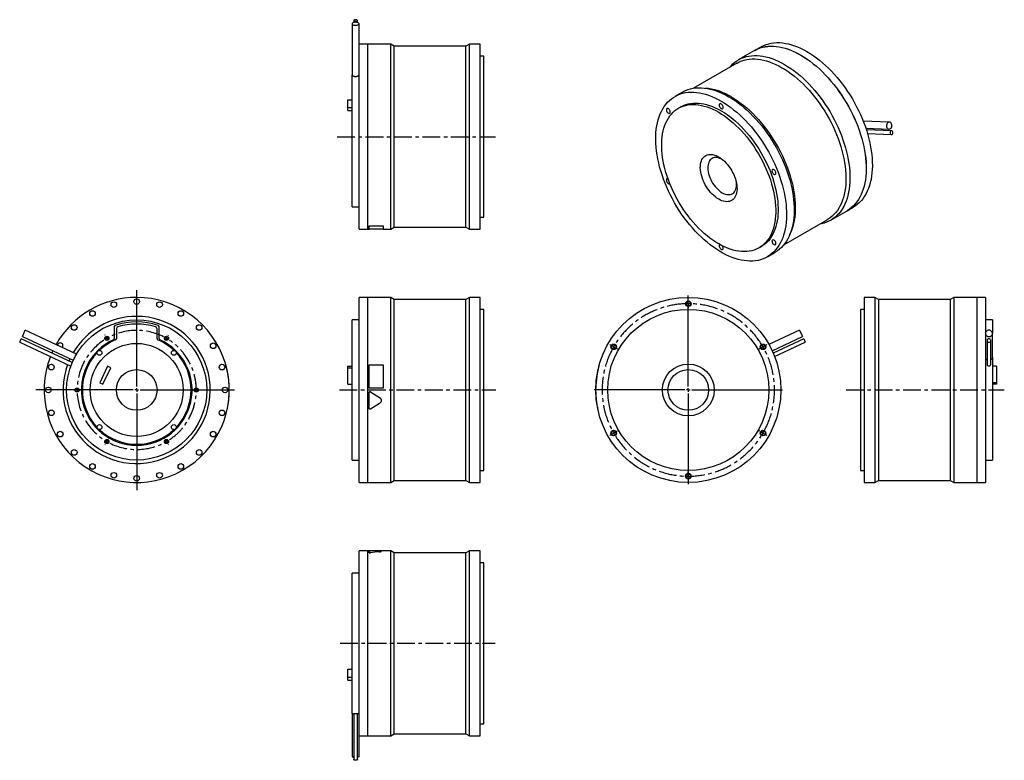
# Model space of a CAD drawing. Extents: x 141 to 1546, y 80 to 1137.
import ezdxf

# ---------------------------------------------------------------- set-up
doc = ezdxf.new("R2010")
doc.units = 0
doc.header["$LTSCALE"] = 2
doc.header["$MEASUREMENT"] = 0
doc.linetypes.add('CENTERX2', pattern=[20.32, 12.7, -2.54, 2.54, -2.54])
doc.layers.get('0').update_dxf_attribs({"linetype": 'CONTINUOUS'})

# ---------------------------------------------------------------- blocks, each defined once
blk = doc.blocks.new('SW_CENTERMARKSYMBOL_0')
at = {"color": 0, "linetype": 'Continuous'}
for p, q in [((0, 5), (0, 142.4)), ((-5, 0), (-143.9, 0)), ((0, 0), (-2.5, 0)), ((0, 0), (0, 2.5)), ((0, 0), (0, -2.5)), ((0, 0), (2.5, 0)), ((5, 0), (139.4, 0)), ((0, -5), (0, -142.8))]:
    blk.add_line(p, q, dxfattribs=at)
blk = doc.blocks.new('SW_CENTERMARKSYMBOL_2')
at = {"color": 6, "linetype": 'Continuous'}
for p, q in [((-2.5, 4.3), (-2.8, 4.8)), ((0, 0), (-1.2, 2.2)), ((0, 0), (1.2, -2.2)), ((85, 0), (83.8, -2.2)), ((85, 0), (86.2, 2.2)), ((87.5, 4.3), (87.8, 4.8)), ((2.5, -4.3), (2.8, -4.8)), ((82.5, -4.3), (82.2, -4.8)), ((-47.5, -73.6), (-48, -73.6)), ((-42.5, -73.6), (-45, -73.6)), ((-42.5, -73.6), (-40, -73.6)), ((-37.5, -73.6), (-37, -73.6)), ((122.5, -73.6), (122, -73.6)), ((127.5, -73.6), (125, -73.6)), ((127.5, -73.6), (130, -73.6)), ((132.5, -73.6), (133, -73.6)), ((-2.5, -151.6), (-2.8, -152)), ((0, -147.2), (-1.2, -149.4)), ((0, -147.2), (1.2, -145.1)), ((2.5, -142.9), (2.8, -142.5)), ((82.5, -142.9), (82.2, -142.5)), ((85, -147.2), (83.8, -145.1)), ((85, -147.2), (86.2, -149.4)), ((87.5, -151.6), (87.8, -152))]:
    blk.add_line(p, q, dxfattribs=at)
for start, end in [(118.3148, 120), (60, 61.6852), (120, 121.6852), (58.3148, 60), (178.3148, 180), (180, 181.6852), (0, 1.6852), (358.3148, 0), (238.3148, 240), (240, 241.6852), (298.3148, 300), (300, 301.6852)]:
    blk.add_arc((42.5, -73.6), 85, start, end, dxfattribs=at)
at = {"color": 6, "linetype": 'CENTERX2'}
for start, end in [(63.3703, 116.6297), (123.3703, 176.6297), (303.3703, 56.6297), (183.3703, 236.6297), (243.3703, 296.6297)]:
    blk.add_arc((42.5, -73.6), 85, start, end, dxfattribs=at)
blk = doc.blocks.new('SW_CENTERMARKSYMBOL_6')
at = {"color": 0, "linetype": 'Continuous'}
for p, q in [((0, 5), (0, 134.5)), ((-5, 0), (-134.5, 0)), ((0, 0), (-2.5, 0)), ((0, 0), (0, 2.5)), ((0, 0), (0, -2.5)), ((0, 0), (2.5, 0)), ((5, 0), (134.5, 0)), ((0, -5), (0, -134.5))]:
    blk.add_line(p, q, dxfattribs=at)
blk = doc.blocks.new('SW_CENTERMARKSYMBOL_7')
at = {"color": 6, "linetype": 'Continuous'}
for p, q in [((0, 5), (0, 6.5)), ((0, 0), (0, 2.5)), ((0, 0), (0, -2.5)), ((0, -5), (0, -6.5)), ((-110.9, -59), (-112.2, -58.2)), ((-106.5, -61.5), (-108.7, -60.2)), ((-106.5, -61.5), (-104.4, -62.8)), ((-102.2, -64), (-100.9, -64.8)), ((102.2, -64), (100.9, -64.8)), ((106.5, -61.5), (104.4, -62.8)), ((106.5, -61.5), (108.7, -60.2)), ((110.9, -59), (112.2, -58.2)), ((-102.2, -182), (-100.9, -181.2)), ((102.2, -182), (100.9, -181.2)), ((-110.9, -187), (-112.2, -187.8)), ((-106.5, -184.5), (-108.7, -185.8)), ((-106.5, -184.5), (-104.4, -183.2)), ((106.5, -184.5), (104.4, -183.2)), ((106.5, -184.5), (108.7, -185.8)), ((110.9, -187), (112.2, -187.8)), ((0, -241), (0, -239.5)), ((0, -246), (0, -243.5)), ((0, -246), (0, -248.5)), ((0, -251), (0, -252.5))]:
    blk.add_line(p, q, dxfattribs=at)
for start, end in [(90, 91.1645), (88.8355, 90), (150, 151.1645), (148.8355, 150), (30, 31.1645), (28.8355, 30), (208.8355, 210), (330, 331.1645), (210, 211.1645), (328.8355, 330), (268.8355, 270), (270, 271.1645)]:
    blk.add_arc((0, -123), 123, start, end, dxfattribs=at)
at = {"color": 6, "linetype": 'CENTERX2'}
for start, end in [(92.3291, 147.6709), (32.3291, 87.6709), (152.3291, 207.6709), (332.3291, 27.6709), (212.3291, 327.6709)]:
    blk.add_arc((0, -123), 123, start, end, dxfattribs=at)

msp = doc.modelspace()

# ---------------------------------------------------------------- linework, layer by layer
at = {"color": 7, "linetype": 'Continuous'}
for p, q in [((615.4, 1130.8), (615.4, 1058.2)), ((617.8, 1135.5), (617.8, 1132.6)), ((623.1, 1132.6), (623.1, 1135.5)), ((625.4, 1087.2), (625.4, 1130.8)), ((637.7, 1101.8), (625.4, 1101.8)), ((637.7, 969.8), (637.7, 1101.8)), ((637.8, 1100.8), (637.7, 1100.8)), ((670.5, 1101.8), (637.8, 1101.8)), ((637.8, 969.8), (637.8, 1101.8)), ((675.7, 1098.8), (670.5, 1101.8)), ((670.5, 969.8), (670.5, 1101.8)), ((777.9, 1098.8), (675.7, 1098.8)), ((675.7, 969.8), (675.7, 1098.8)), ((783.1, 1101.8), (777.9, 1098.8)), ((777.9, 969.8), (777.9, 1098.8)), ((798.4, 1101.8), (783.1, 1101.8)), ((783.1, 969.8), (783.1, 1101.8)), ((798.4, 969.8), (798.4, 1101.8)), ((1198.3, 1097.7), (1189.6, 1092.7)), ((625.4, 969.8), (625.4, 1087.2)), ((803.4, 1084.8), (798.4, 1084.8)), ((803.4, 969.8), (803.4, 1084.8)), ((1189.5, 1092.7), (1166.4, 1079.3)), ((1164.2, 1074.6), (1102.3, 1038.9)), ((615.4, 969.8), (615.4, 1058.1)), ((1086.8, 1033.4), (1075.9, 1027.1)), ((1123.9, 1038.4), (1119.5, 1039)), ((609.4, 1022.4), (615.4, 1022.4)), ((609.4, 1011.4), (609.4, 1022.4)), ((609.4, 1011.4), (615.4, 1011.4)), ((609.4, 1006.9), (609.4, 1011.4)), ((1084.4, 1012.4), (1080.9, 1010.4)), ((609.4, 1006.9), (615.4, 1006.9)), ((1381.8, 990.6), (1344.6, 992)), ((615.4, 869.8), (615.4, 969.8)), ((625.4, 837.8), (625.4, 969.8)), ((637.7, 837.8), (637.7, 969.8)), ((637.8, 837.8), (637.8, 969.8)), ((670.5, 837.8), (670.5, 969.8)), ((675.7, 840.8), (675.7, 969.8)), ((777.9, 840.8), (777.9, 969.8)), ((783.1, 837.8), (783.1, 969.8)), ((798.4, 837.8), (798.4, 969.8)), ((803.4, 854.8), (803.4, 969.8)), ((1348.3, 981.9), (1381.5, 980.6)), ((1385.1, 978), (1349.1, 979.4)), ((1350.7, 974.1), (1384.9, 972.7)), ((615.4, 869.8), (625.4, 869.8)), ((1298.4, 850.7), (1321.5, 864)), ((1321.6, 864.1), (1330.3, 869.1)), ((639.7, 842.8), (659.7, 842.8)), ((639.7, 842.8), (639.7, 842.7)), ((639.7, 837.7), (639.7, 842.7)), ((639.7, 842.7), (659.7, 842.7)), ((659.7, 842.8), (659.7, 842.7)), ((659.7, 842.7), (659.7, 837.7)), ((798.4, 854.8), (803.4, 854.8)), ((1231.2, 815.4), (1293.2, 851.2)), ((625.4, 837.8), (637.7, 837.8)), ((637.7, 838.8), (637.8, 838.8)), ((637.8, 837.8), (639.7, 837.8)), ((659.7, 837.7), (639.7, 837.7)), ((659.7, 837.8), (670.5, 837.8)), ((670.5, 837.8), (675.7, 840.8)), ((675.7, 840.8), (777.9, 840.8)), ((777.9, 840.8), (783.1, 837.8)), ((783.1, 837.8), (798.4, 837.8)), ((1240, 830.3), (1241.6, 834.4)), ((1195.9, 811.2), (1199.4, 813.2)), ((1207.9, 798.5), (1218.8, 804.7)), ((637.7, 740.5), (625.4, 740.5)), ((625.4, 476.5), (625.4, 740.5)), ((637.7, 476.5), (637.7, 740.5)), ((637.8, 739.5), (637.7, 739.5)), ((670.5, 740.5), (637.8, 740.5)), ((637.8, 476.5), (637.8, 740.5)), ((675.7, 737.5), (670.5, 740.5)), ((670.5, 476.5), (670.5, 740.5)), ((777.9, 737.5), (675.7, 737.5)), ((675.7, 479.5), (675.7, 737.5)), ((783.1, 740.5), (777.9, 737.5)), ((777.9, 479.5), (777.9, 737.5)), ((798.4, 740.5), (783.1, 740.5)), ((783.1, 476.5), (783.1, 740.5)), ((798.4, 476.5), (798.4, 740.5)), ((1361.2, 740.5), (1345.9, 740.5)), ((1345.9, 740.5), (1345.9, 476.5)), ((1366.4, 737.5), (1361.2, 740.5)), ((1361.2, 740.5), (1361.2, 476.5)), ((1468.6, 737.5), (1366.4, 737.5)), ((1366.4, 737.5), (1366.4, 479.5)), ((1473.8, 740.5), (1468.6, 737.5)), ((1468.6, 737.5), (1468.6, 479.5)), ((1506.5, 740.5), (1473.8, 740.5)), ((1473.8, 740.5), (1473.8, 476.5)), ((1506.5, 740.5), (1506.5, 476.5)), ((1506.6, 739.5), (1506.5, 739.5)), ((1518.9, 740.5), (1506.6, 740.5)), ((1506.6, 740.5), (1506.6, 476.5)), ((1518.9, 740.5), (1518.9, 689.2)), ((803.4, 723.5), (798.4, 723.5)), ((803.4, 493.5), (803.4, 723.5)), ((1345.9, 723.5), (1340.9, 723.5)), ((1340.9, 723.5), (1340.9, 493.5)), ((625.4, 708.5), (615.4, 708.5)), ((615.4, 508.5), (615.4, 708.5)), ((1528.9, 708.5), (1518.9, 708.5)), ((1528.9, 708.5), (1528.9, 689.2)), ((145.1, 684.6), (149.3, 693.7)), ((222.2, 659.7), (149.3, 693.7)), ((276.2, 698.7), (276.2, 682)), ((279.2, 695.7), (279.2, 681.7)), ((337.2, 681.7), (337.2, 695.7)), ((340.2, 682), (340.2, 698.7)), ((1253.9, 693.7), (1210.1, 673.2)), ((1253.9, 693.7), (1258.2, 684.6)), ((1518.9, 689.2), (1518.9, 668.8)), ((1528.9, 655.3), (1528.9, 689.2)), ((141.3, 676.6), (143.6, 681.4)), ((141.3, 676.6), (214.2, 642.6)), ((216.1, 647.6), (143.6, 681.4)), ((145.1, 684.6), (217.6, 650.8)), ((1214.7, 664.3), (1258.2, 684.6)), ((1259.7, 681.4), (1216.1, 661.1)), ((1218.1, 656.2), (1261.9, 676.6)), ((1259.7, 681.4), (1261.9, 676.6)), ((1521.3, 679), (1521.3, 645.1)), ((1526.6, 645.1), (1526.6, 679)), ((1518.9, 668.8), (1518.9, 476.5)), ((213, 652.9), (211.6, 649.7)), ((1528.9, 655.3), (1528.9, 508.5)), ((266.5, 642.3), (255.5, 618.7)), ((260.1, 616.6), (271.1, 640.2)), ((271.1, 640.2), (266.5, 642.3)), ((435.2, 644.5), (435.3, 644.5)), ((609.4, 642.3), (615.4, 642.3)), ((609.4, 640.2), (609.4, 642.3)), ((609.4, 640.2), (615.4, 640.2)), ((609.4, 616.6), (609.4, 640.2)), ((639.7, 644.5), (659.7, 644.5)), ((639.7, 611), (639.7, 644.5)), ((659.7, 644.5), (659.7, 611)), ((968.1, 644.5), (968, 644.5)), ((1534.9, 642.3), (1528.9, 642.3)), ((1534.9, 642.3), (1534.9, 618.7)), ((255.5, 618.7), (260.1, 616.6)), ((1534.9, 618.7), (1528.9, 618.7)), ((1534.9, 618.7), (1534.9, 616.6)), ((440.1, 611), (440.2, 611)), ((440.1, 604.8), (440.2, 604.8)), ((609.4, 616.6), (615.4, 616.6)), ((659.7, 611), (639.7, 611)), ((659.7, 611), (639.7, 611)), ((639.7, 611), (639.7, 611)), ((639.7, 604.8), (639.7, 604.8)), ((639.7, 582.2), (639.7, 604.8)), ((641.6, 605.8), (641.6, 605.8)), ((641.6, 605.8), (654.5, 597.8)), ((641.6, 605.8), (654.5, 597.9)), ((659.7, 611), (659.7, 611)), ((963.1, 611), (963, 611)), ((963.1, 605.8), (963, 605.8)), ((1534.9, 616.6), (1528.9, 616.6)), ((654.5, 597.9), (654.5, 597.8)), ((963.5, 597.9), (963.4, 597.8)), ((437.5, 582.2), (437.6, 582.2)), ((654.5, 589.2), (641.6, 581.2)), ((964.5, 589.2), (964.4, 589.2)), ((965.9, 581.2), (965.8, 581.2)), ((615.4, 508.5), (625.4, 508.5)), ((1518.9, 508.5), (1528.9, 508.5)), ((798.4, 493.5), (803.4, 493.5)), ((1340.9, 493.5), (1345.9, 493.5)), ((670.5, 476.5), (675.7, 479.5)), ((675.7, 479.5), (777.9, 479.5)), ((777.9, 479.5), (783.1, 476.5)), ((1361.2, 476.5), (1366.4, 479.5)), ((1366.4, 479.5), (1468.6, 479.5)), ((1468.6, 479.5), (1473.8, 476.5)), ((625.4, 476.5), (637.7, 476.5)), ((637.7, 477.5), (637.8, 477.5)), ((637.8, 476.5), (670.5, 476.5)), ((783.1, 476.5), (798.4, 476.5)), ((1345.9, 476.5), (1361.2, 476.5)), ((1473.8, 476.5), (1506.5, 476.5)), ((1506.5, 477.5), (1506.6, 477.5)), ((1506.6, 476.5), (1518.9, 476.5)), ((637.7, 379.1), (625.4, 379.1)), ((625.4, 115.1), (625.4, 379.1)), ((637.7, 115.1), (637.7, 379.1)), ((637.8, 378.1), (637.7, 378.1)), ((639.7, 379.1), (637.8, 379.1)), ((637.8, 115.1), (637.8, 379.1)), ((639.7, 376.5), (639.7, 379.1)), ((659.7, 379.1), (639.7, 379.1)), ((639.7, 376.4), (639.7, 376.5)), ((641.6, 376.2), (641.6, 376.3)), ((670.5, 379.1), (645.5, 379.1)), ((654.5, 377.6), (654.5, 377.7)), ((659.7, 379.1), (659.7, 379.1)), ((675.7, 376.1), (670.5, 379.1)), ((670.5, 115.1), (670.5, 379.1)), ((777.9, 376.1), (675.7, 376.1)), ((675.7, 118.1), (675.7, 376.1)), ((783.1, 379.1), (777.9, 376.1)), ((777.9, 118.1), (777.9, 376.1)), ((798.4, 379.1), (783.1, 379.1)), ((783.1, 115.1), (783.1, 379.1)), ((798.4, 115.1), (798.4, 379.1)), ((803.4, 362.1), (798.4, 362.1)), ((803.4, 132.1), (803.4, 362.1)), ((625.4, 347.1), (615.4, 347.1)), ((615.4, 147.1), (615.4, 347.1)), ((609.4, 210), (615.4, 210)), ((609.4, 199), (609.4, 210)), ((609.4, 199), (615.4, 199)), ((609.4, 194.4), (609.4, 199)), ((609.4, 194.4), (615.4, 194.4)), ((615.4, 147.1), (625.4, 147.1)), ((615.4, 147.1), (615.4, 86.1)), ((617.8, 147.1), (617.8, 81.3)), ((623.1, 81.3), (623.1, 147.1)), ((798.4, 132.1), (803.4, 132.1)), ((625.4, 115.1), (637.7, 115.1)), ((625.4, 86.1), (625.4, 115.1)), ((637.7, 116.1), (637.8, 116.1)), ((637.8, 115.1), (670.5, 115.1)), ((670.5, 115.1), (675.7, 118.1)), ((675.7, 118.1), (777.9, 118.1)), ((777.9, 118.1), (783.1, 115.1)), ((783.1, 115.1), (798.4, 115.1))]:
    msp.add_line(p, q, dxfattribs=at)
at = {"color": 6, "linetype": 'CENTERX2'}
for p, q in [((594, 969.8), (820.2, 969.8)), ((597.4, 608.5), (820.3, 608.5)), ((1320.1, 608.5), (1545.8, 608.5)), ((598.3, 247.1), (819.8, 247.1))]:
    msp.add_line(p, q, dxfattribs=at)
at = {"color": 7, "linetype": 'Continuous'}
for points in [[(620.4, 1128.7), (621.7, 1128.8), (622.8, 1129), (623.9, 1129.3), (624.7, 1129.7), (625.2, 1130.2), (625.4, 1130.7), (625.3, 1131.2), (625, 1131.7), (624.3, 1132.2), (623.4, 1132.5), (622.3, 1132.8), (621.1, 1132.9), (619.8, 1132.9), (618.6, 1132.8), (617.5, 1132.5), (616.6, 1132.2), (615.9, 1131.7), (615.5, 1131.2), (615.4, 1130.7), (615.7, 1130.2), (616.2, 1129.7), (617, 1129.3), (618, 1129), (619.2, 1128.8), (620.4, 1128.7)], [(620.4, 1134.4), (621.3, 1134.5), (622.1, 1134.7), (622.7, 1135), (623, 1135.3), (623, 1135.7), (622.7, 1136.1), (622.1, 1136.4), (621.3, 1136.6), (620.4, 1136.7), (619.5, 1136.6), (618.7, 1136.4), (618.1, 1136.1), (617.8, 1135.7), (617.8, 1135.3), (618.1, 1135), (618.7, 1134.7), (619.5, 1134.5), (620.4, 1134.4)], [(1189.5, 1092.7), (1190.7, 1093.3), (1194, 1094.9), (1197.4, 1096.3), (1201, 1097.3), (1204.7, 1098.1), (1208.5, 1098.6), (1212.4, 1098.8), (1216.4, 1098.8), (1220.6, 1098.5), (1224.7, 1097.9), (1229, 1097), (1233.3, 1095.9), (1237.7, 1094.4), (1242.1, 1092.8), (1246.6, 1090.8), (1251, 1088.6), (1255.5, 1086.1)], [(1189.6, 1092.7), (1190.8, 1093.4), (1194.1, 1095), (1197.5, 1096.3), (1201.1, 1097.4), (1204.8, 1098.2), (1208.6, 1098.7), (1212.5, 1098.9), (1216.5, 1098.8), (1220.6, 1098.5), (1224.8, 1097.9), (1229.1, 1097), (1233.4, 1095.9), (1237.8, 1094.5), (1242.2, 1092.8), (1246.6, 1090.9), (1251.1, 1088.6), (1255.6, 1086.2)], [(1198.3, 1097.7), (1199.5, 1098.4), (1202.8, 1100), (1206.2, 1101.3), (1209.8, 1102.4), (1213.5, 1103.2), (1217.3, 1103.7), (1221.2, 1103.9), (1225.2, 1103.9), (1229.3, 1103.5), (1233.5, 1102.9), (1237.8, 1102.1), (1242.1, 1100.9), (1246.5, 1099.5), (1250.9, 1097.8), (1255.3, 1095.9), (1259.8, 1093.7), (1264.3, 1091.2)], [(1153.9, 1068.7), (1156, 1071), (1158.6, 1073.6), (1161.4, 1076), (1164.4, 1078.1), (1167.6, 1080), (1170.9, 1081.6), (1174.3, 1082.9), (1177.9, 1084), (1181.6, 1084.8), (1185.4, 1085.3), (1189.3, 1085.5), (1193.3, 1085.5), (1197.4, 1085.1), (1201.6, 1084.5), (1205.9, 1083.7), (1210.2, 1082.5), (1214.6, 1081.1), (1219, 1079.4), (1223.4, 1077.5), (1227.9, 1075.3), (1232.4, 1072.8)], [(1255.5, 1086.1), (1260, 1083.4), (1264.4, 1080.5), (1268.9, 1077.3), (1273.3, 1073.9), (1277.7, 1070.3), (1282, 1066.4), (1286.3, 1062.4), (1290.4, 1058.1), (1294.6, 1053.7), (1298.6, 1049.1), (1302.5, 1044.4), (1306.3, 1039.5), (1310, 1034.4), (1313.6, 1029.2), (1317, 1023.9), (1320.3, 1018.5), (1323.4, 1013), (1326.4, 1007.5), (1329.3, 1001.8), (1331.9, 996.1), (1334.4, 990.4), (1336.7, 984.6), (1338.8, 978.9), (1340.7, 973.1), (1342.5, 967.3), (1344, 961.6), (1345.3, 955.9), (1346.4, 950.2), (1347.3, 944.6), (1348, 939.1), (1348.5, 933.7), (1348.8, 928.4), (1348.8, 923.2), (1348.7, 918.1), (1348.3, 913.2), (1347.7, 908.4), (1346.9, 903.8), (1345.9, 899.3), (1344.7, 895.1), (1343.3, 891), (1341.6, 887.1), (1339.8, 883.4), (1337.8, 880), (1335.6, 876.8), (1333.2, 873.8), (1330.6, 871), (1327.9, 868.5), (1325, 866.3), (1321.9, 864.3), (1321.5, 864)], [(1255.6, 1086.2), (1260, 1083.5), (1264.5, 1080.5), (1269, 1077.3), (1273.4, 1073.9), (1277.7, 1070.3), (1282.1, 1066.5), (1286.3, 1062.4), (1290.5, 1058.2), (1294.6, 1053.8), (1298.6, 1049.2), (1302.6, 1044.4), (1306.4, 1039.5), (1310.1, 1034.4), (1313.6, 1029.3), (1317.1, 1024), (1320.4, 1018.6), (1323.5, 1013.1), (1326.5, 1007.5), (1329.3, 1001.9), (1332, 996.2), (1334.5, 990.4), (1336.8, 984.7), (1338.9, 978.9), (1340.8, 973.1), (1342.5, 967.3), (1344.1, 961.6), (1345.4, 955.9), (1346.5, 950.3), (1347.4, 944.7), (1348.1, 939.2), (1348.6, 933.7), (1348.8, 928.4), (1348.9, 923.2), (1348.7, 918.2), (1348.4, 913.2), (1347.8, 908.4), (1347, 903.8), (1346, 899.4), (1344.7, 895.1), (1343.3, 891), (1341.7, 887.1), (1339.9, 883.5), (1337.9, 880), (1335.6, 876.8), (1333.3, 873.8), (1330.7, 871.1), (1327.9, 868.6), (1325, 866.3), (1322, 864.3), (1321.6, 864.1)], [(1264.3, 1091.2), (1268.7, 1088.5), (1273.2, 1085.6), (1277.7, 1082.4), (1282.1, 1079), (1286.4, 1075.3), (1290.8, 1071.5), (1295, 1067.4), (1299.2, 1063.2), (1303.3, 1058.8), (1307.3, 1054.2), (1311.3, 1049.4), (1315.1, 1044.5), (1318.8, 1039.5), (1322.3, 1034.3), (1325.8, 1029), (1329.1, 1023.6), (1332.2, 1018.1), (1335.2, 1012.5), (1338, 1006.9), (1340.7, 1001.2), (1343.2, 995.5), (1345.5, 989.7), (1347.6, 983.9), (1349.5, 978.1), (1351.2, 972.4), (1352.8, 966.6), (1354.1, 960.9), (1355.2, 955.3), (1356.1, 949.7), (1356.8, 944.2), (1357.3, 938.8), (1357.5, 933.5), (1357.6, 928.3), (1357.4, 923.2), (1357.1, 918.2), (1356.5, 913.5), (1355.7, 908.8), (1354.7, 904.4), (1353.4, 900.1), (1352, 896), (1350.4, 892.2), (1348.6, 888.5), (1346.6, 885), (1344.3, 881.8), (1342, 878.8), (1339.4, 876.1), (1336.6, 873.6), (1333.7, 871.3), (1330.7, 869.3), (1330.3, 869.1)], [(1164.2, 1074.6), (1164.6, 1074.8), (1167.8, 1076.5), (1171.2, 1077.9), (1174.7, 1079), (1178.4, 1079.8), (1182.1, 1080.3), (1186, 1080.6), (1190, 1080.6), (1194, 1080.3), (1198.2, 1079.8), (1202.4, 1078.9), (1206.7, 1077.8), (1211, 1076.4), (1215.4, 1074.8), (1219.8, 1072.8), (1224.3, 1070.7), (1228.7, 1068.2)], [(1228.7, 1068.2), (1233.1, 1065.5), (1237.6, 1062.6), (1242, 1059.4), (1246.4, 1056), (1250.7, 1052.4), (1255, 1048.6), (1259.2, 1044.6), (1263.4, 1040.3), (1267.4, 1035.9), (1271.4, 1031.3), (1275.3, 1026.6), (1279, 1021.7), (1282.7, 1016.6), (1286.2, 1011.5), (1289.6, 1006.2), (1292.8, 1000.8), (1295.9, 995.3), (1298.8, 989.8), (1301.6, 984.2), (1304.2, 978.5), (1306.6, 972.8), (1308.8, 967.1), (1310.8, 961.4), (1312.7, 955.6), (1314.3, 949.9), (1315.7, 944.2), (1317, 938.6), (1318, 933), (1318.8, 927.5), (1319.4, 922.1), (1319.7, 916.7), (1319.9, 911.5), (1319.9, 906.4), (1319.6, 901.5), (1319.1, 896.6), (1318.4, 892), (1317.5, 887.5), (1316.4, 883.2), (1315, 879), (1313.5, 875.1), (1311.8, 871.4), (1309.8, 867.9), (1307.7, 864.6), (1305.4, 861.6), (1302.9, 858.8), (1300.2, 856.2), (1297.4, 853.9), (1294.4, 851.9), (1293.2, 851.2)], [(1232.4, 1072.8), (1236.8, 1070.1), (1241.3, 1067.1), (1245.8, 1064), (1250.2, 1060.5), (1254.5, 1056.9), (1258.9, 1053.1), (1263.1, 1049), (1267.3, 1044.8), (1271.4, 1040.4), (1275.4, 1035.8), (1279.4, 1031), (1283.2, 1026.1), (1286.9, 1021.1), (1290.4, 1015.9), (1293.9, 1010.6), (1297.2, 1005.2), (1300.3, 999.7), (1303.3, 994.1), (1306.1, 988.5), (1308.8, 982.8), (1311.3, 977), (1313.6, 971.3), (1315.7, 965.5), (1317.6, 959.7), (1319.3, 954), (1320.9, 948.2), (1322.2, 942.5), (1323.3, 936.9), (1324.2, 931.3), (1324.9, 925.8), (1325.4, 920.4), (1325.7, 915), (1325.7, 909.8), (1325.5, 904.8), (1325.2, 899.8), (1324.6, 895), (1323.8, 890.4), (1322.8, 886), (1321.6, 881.7), (1320.1, 877.6), (1318.5, 873.7), (1316.7, 870.1), (1314.7, 866.6), (1312.5, 863.4), (1310.1, 860.4), (1307.5, 857.7), (1304.7, 855.2), (1301.8, 852.9), (1298.8, 850.9), (1295.5, 849.2), (1292.2, 847.7), (1288.7, 846.5), (1285, 845.6), (1282.9, 845.2)], [(1086.8, 1033.4), (1088, 1034), (1091.3, 1035.6), (1094.7, 1037), (1098.3, 1038), (1102, 1038.8), (1105.8, 1039.3), (1109.7, 1039.5), (1113.7, 1039.5), (1117.8, 1039.2), (1122, 1038.6), (1126.3, 1037.7), (1130.6, 1036.5), (1135, 1035.1), (1139.4, 1033.4), (1143.8, 1031.5), (1148.3, 1029.3), (1152.8, 1026.8)], [(1141.9, 1020.6), (1146.4, 1017.9), (1150.9, 1014.9), (1155.3, 1011.7), (1159.7, 1008.3), (1164.1, 1004.7), (1168.4, 1000.9), (1172.7, 996.8), (1176.9, 992.6), (1181, 988.2), (1185, 983.6), (1188.9, 978.8), (1192.7, 973.9), (1196.4, 968.8), (1200, 963.7), (1203.4, 958.4), (1206.7, 953), (1209.9, 947.5), (1212.9, 941.9), (1215.7, 936.3), (1218.4, 930.6), (1220.8, 924.8), (1223.1, 919.1), (1225.3, 913.3), (1227.2, 907.5), (1228.9, 901.8), (1230.4, 896), (1231.7, 890.3), (1232.9, 884.7), (1233.8, 879.1), (1234.5, 873.6), (1234.9, 868.1), (1235.2, 862.8), (1235.3, 857.6), (1235.1, 852.6), (1234.7, 847.6), (1234.1, 842.8), (1233.3, 838.2), (1232.3, 833.8), (1231.1, 829.5), (1229.7, 825.4), (1228.1, 821.5), (1226.2, 817.9), (1224.2, 814.4), (1222, 811.2), (1219.6, 808.2), (1217.1, 805.5), (1214.3, 803), (1211.4, 800.7), (1208.3, 798.7), (1205.1, 797), (1201.7, 795.5), (1198.2, 794.3), (1194.6, 793.4), (1190.9, 792.8), (1187, 792.4), (1183, 792.3), (1178.9, 792.5), (1174.8, 793), (1170.6, 793.7), (1166.3, 794.7), (1161.9, 796), (1157.5, 797.5), (1153.1, 799.4), (1148.6, 801.4), (1144.2, 803.8), (1139.7, 806.3), (1135.2, 809.2), (1130.8, 812.2), (1126.3, 815.5), (1121.9, 819.1), (1117.6, 822.8), (1113.3, 826.7), (1109.1, 830.9), (1104.9, 835.2), (1100.9, 839.7), (1096.9, 844.4), (1093, 849.2), (1089.3, 854.2), (1085.6, 859.3), (1082.1, 864.6), (1078.8, 869.9), (1075.5, 875.4), (1072.5, 880.9), (1069.6, 886.5), (1066.8, 892.2), (1064.3, 897.9), (1061.9, 903.7), (1059.7, 909.4), (1057.6, 915.2), (1055.8, 921), (1054.2, 926.7), (1052.8, 932.5), (1051.5, 938.1), (1050.5, 943.8), (1049.7, 949.3), (1049.1, 954.8), (1048.8, 960.1), (1048.6, 965.4), (1048.7, 970.5), (1048.9, 975.5), (1049.4, 980.4), (1050.1, 985.1), (1051, 989.6), (1052.1, 994), (1053.4, 998.2), (1055, 1002.2), (1056.7, 1005.9), (1058.6, 1009.5), (1060.7, 1012.8), (1063, 1015.9), (1065.5, 1018.8), (1068.2, 1021.4), (1071, 1023.8), (1074, 1025.9), (1077.1, 1027.8), (1080.4, 1029.4), (1083.9, 1030.7), (1087.4, 1031.8), (1091.1, 1032.6), (1094.9, 1033.1), (1098.9, 1033.3), (1102.9, 1033.2), (1107, 1032.9), (1111.2, 1032.3), (1115.4, 1031.4), (1119.8, 1030.3), (1124.1, 1028.9), (1128.6, 1027.2), (1133, 1025.3), (1137.5, 1023), (1141.9, 1020.6)], [(1152.8, 1026.8), (1157.2, 1024.1), (1161.7, 1021.2), (1166.1, 1018), (1170.6, 1014.6), (1174.9, 1011), (1179.3, 1007.1), (1183.5, 1003.1), (1187.7, 998.8), (1191.8, 994.4), (1195.8, 989.8), (1199.8, 985.1), (1203.6, 980.1), (1207.3, 975.1), (1210.8, 969.9), (1214.3, 964.6), (1217.6, 959.2), (1220.7, 953.7), (1223.7, 948.1), (1226.5, 942.5), (1229.2, 936.8), (1231.7, 931.1), (1234, 925.3), (1236.1, 919.5), (1238, 913.8), (1239.7, 908), (1241.2, 902.3), (1242.6, 896.6), (1243.7, 890.9), (1244.6, 885.3), (1245.3, 879.8), (1245.8, 874.4), (1246, 869.1), (1246.1, 863.9), (1245.9, 858.8), (1245.6, 853.9), (1245, 849.1), (1244.2, 844.5), (1243.2, 840), (1241.9, 835.7), (1240.5, 831.7), (1238.9, 827.8), (1237.1, 824.1), (1235, 820.7), (1232.8, 817.4), (1230.4, 814.5), (1227.9, 811.7), (1225.1, 809.2), (1222.2, 807), (1219.2, 805), (1218.8, 804.7)], [(1156.4, 1026.5), (1160.9, 1023.8), (1165.3, 1020.9), (1169.7, 1017.7), (1174.1, 1014.3), (1178.4, 1010.7), (1182.7, 1006.9), (1186.9, 1002.8), (1191.1, 998.6), (1195.2, 994.2), (1199.1, 989.6), (1203, 984.9), (1206.8, 980), (1210.4, 974.9), (1213.9, 969.8), (1217.3, 964.5), (1220.5, 959.1), (1223.6, 953.6), (1226.5, 948.1), (1229.3, 942.5), (1231.9, 936.8), (1234.3, 931.1), (1236.5, 925.4), (1238.5, 919.6), (1240.4, 913.9), (1242, 908.2), (1243.5, 902.5), (1244.7, 896.9), (1245.7, 891.3), (1246.5, 885.8), (1247.1, 880.4), (1247.5, 875), (1247.6, 869.8), (1247.6, 864.7), (1247.3, 859.7), (1246.8, 854.9), (1246.1, 850.3), (1245.2, 845.8), (1244.1, 841.5), (1242.8, 837.3), (1241.6, 834.4)], [(1138.4, 1004.7), (1142.6, 1002.1), (1146.8, 999.3), (1150.9, 996.3), (1155, 993.1), (1159.1, 989.6), (1163.1, 985.9), (1167.1, 982.1), (1171, 978), (1174.8, 973.8), (1178.5, 969.4), (1182, 964.8), (1185.5, 960.1), (1188.9, 955.3), (1192.1, 950.3), (1195.2, 945.2), (1198.1, 940.1), (1200.8, 934.9), (1203.4, 929.6), (1205.9, 924.2), (1208.1, 918.9), (1210.2, 913.5), (1212.1, 908.1), (1213.7, 902.7), (1215.2, 897.3), (1216.5, 891.9), (1217.5, 886.6), (1218.4, 881.4), (1219, 876.3), (1219.5, 871.2), (1219.7, 866.3), (1219.7, 861.4), (1219.5, 856.7), (1219, 852.2), (1218.4, 847.7), (1217.5, 843.5), (1216.5, 839.4), (1215.2, 835.6), (1213.7, 831.9), (1212.1, 828.4), (1210.2, 825.2), (1208.1, 822.2), (1205.9, 819.4), (1203.4, 816.9), (1200.8, 814.6), (1198.1, 812.5), (1195.2, 810.8), (1192.1, 809.2), (1188.9, 808), (1185.5, 807), (1182, 806.3), (1178.5, 805.9), (1174.8, 805.8), (1171, 805.9), (1167.1, 806.3), (1163.1, 807), (1159.1, 808), (1155, 809.2), (1150.9, 810.8), (1146.8, 812.5), (1142.6, 814.6), (1138.4, 816.9), (1134.2, 819.4), (1130, 822.2), (1125.9, 825.2), (1121.8, 828.4), (1117.7, 831.9), (1113.7, 835.6), (1109.7, 839.5), (1105.8, 843.5), (1102, 847.8), (1098.4, 852.2), (1094.8, 856.7), (1091.3, 861.4), (1087.9, 866.3), (1084.7, 871.2), (1081.6, 876.3), (1078.7, 881.4), (1076, 886.7), (1073.4, 891.9), (1070.9, 897.3), (1068.7, 902.7), (1066.6, 908.1), (1064.8, 913.5), (1063.1, 918.9), (1061.6, 924.3), (1060.3, 929.6), (1059.3, 934.9), (1058.4, 940.1), (1057.8, 945.3), (1057.3, 950.3), (1057.1, 955.3), (1057.1, 960.1), (1057.3, 964.8), (1057.8, 969.4), (1058.4, 973.8), (1059.3, 978), (1060.3, 982.1), (1061.6, 986), (1063.1, 989.6), (1064.8, 993.1), (1066.6, 996.3), (1068.7, 999.3), (1070.9, 1002.1), (1073.4, 1004.7), (1076, 1007), (1078.7, 1009), (1081.6, 1010.8), (1084.7, 1012.3), (1087.9, 1013.5), (1091.3, 1014.5), (1094.8, 1015.2), (1098.4, 1015.6), (1102, 1015.7), (1105.8, 1015.6), (1109.7, 1015.2), (1113.7, 1014.5), (1117.7, 1013.5), (1121.8, 1012.3), (1125.9, 1010.8), (1130, 1009), (1134.2, 1007), (1138.4, 1004.7)], [(1084.4, 1012.4), (1085.2, 1012.8), (1088.3, 1014.3), (1091.5, 1015.6), (1094.8, 1016.5), (1098.3, 1017.2), (1101.9, 1017.6), (1105.6, 1017.8), (1109.4, 1017.6), (1113.3, 1017.2), (1117.2, 1016.5), (1121.2, 1015.6), (1125.3, 1014.3), (1129.4, 1012.8), (1133.6, 1011), (1137.8, 1009), (1141.9, 1006.7)], [(1144.8, 1011.6), (1144.7, 1012.6), (1144.3, 1013.6), (1143.8, 1014.6), (1143.1, 1015.5), (1142.3, 1016.2), (1141.5, 1016.7), (1140.8, 1016.9), (1140.1, 1016.8), (1139.6, 1016.4), (1139.2, 1015.7), (1139.1, 1014.9), (1139.2, 1013.9), (1139.6, 1012.8), (1140.1, 1011.8), (1140.8, 1010.9), (1141.5, 1010.2), (1142.3, 1009.8), (1143.1, 1009.6), (1143.8, 1009.7), (1144.3, 1010.1), (1144.7, 1010.8), (1144.8, 1011.6)], [(1068, 1008.5), (1067.3, 1009.3), (1066.5, 1009.8), (1065.7, 1010.1), (1065, 1010.1), (1064.4, 1009.8), (1064, 1009.2), (1063.8, 1008.4), (1063.8, 1007.5), (1064.1, 1006.5), (1064.6, 1005.4), (1065.2, 1004.5), (1065.9, 1003.7), (1066.8, 1003.2), (1067.5, 1002.9), (1068.3, 1002.9), (1068.8, 1003.2), (1069.2, 1003.8), (1069.4, 1004.6), (1069.4, 1005.5), (1069.1, 1006.6), (1068.7, 1007.6), (1068, 1008.5)], [(1141.9, 1006.7), (1146.1, 1004.2), (1150.3, 1001.4), (1154.5, 998.4), (1158.6, 995.1), (1162.6, 991.7), (1166.7, 988), (1170.6, 984.1), (1174.5, 980.1), (1178.3, 975.8), (1182, 971.4), (1185.6, 966.8), (1189.1, 962.1), (1192.4, 957.3), (1195.6, 952.3), (1198.7, 947.3), (1201.6, 942.1), (1204.4, 936.9), (1207, 931.6), (1209.4, 926.3), (1211.7, 920.9), (1213.7, 915.5), (1215.6, 910.1), (1217.3, 904.7), (1218.7, 899.3), (1220, 894), (1221.1, 888.7), (1221.9, 883.5), (1222.6, 878.3), (1223, 873.2), (1223.2, 868.3), (1223.2, 863.5), (1223, 858.8), (1222.6, 854.2), (1221.9, 849.8), (1221.1, 845.5), (1220, 841.5), (1218.7, 837.6), (1217.3, 833.9), (1215.6, 830.5), (1213.7, 827.2), (1211.7, 824.2), (1209.4, 821.4), (1207, 818.9), (1204.4, 816.6), (1201.6, 814.6), (1199.4, 813.2)], [(1380.2, 990.2), (1379.3, 989.5), (1378.6, 988.6), (1378.1, 987.5), (1377.9, 986.3), (1377.8, 985.1), (1378, 983.8), (1378.5, 982.7), (1379.1, 981.8), (1379.9, 981.1), (1380.8, 980.7), (1381.7, 980.6), (1382.7, 980.8), (1383.6, 981.3), (1384.3, 982.1), (1384.9, 983.1), (1385.3, 984.3), (1385.5, 985.5), (1385.4, 986.7), (1385.1, 987.9), (1384.5, 988.9), (1383.8, 989.8), (1383, 990.3), (1382, 990.6), (1381.1, 990.5), (1380.2, 990.2)], [(1384.2, 977.8), (1383.6, 977.3), (1383.2, 976.5), (1383, 975.6), (1383, 974.7), (1383.3, 973.9), (1383.8, 973.2), (1384.4, 972.8), (1385.1, 972.7), (1385.8, 973), (1386.4, 973.5), (1386.8, 974.2), (1387, 975.1), (1387, 976), (1386.7, 976.9), (1386.2, 977.5), (1385.6, 977.9), (1384.9, 978), (1384.2, 977.8)], [(1138.4, 880.6), (1136, 882.1), (1133.7, 883.8), (1131.3, 885.7), (1129.1, 887.9), (1126.9, 890.3), (1124.8, 892.8), (1122.8, 895.5), (1121, 898.3), (1119.3, 901.2), (1117.7, 904.2), (1116.4, 907.2), (1115.2, 910.3), (1114.2, 913.3), (1113.4, 916.4), (1112.8, 919.4), (1112.4, 922.3), (1112.2, 925.2), (1112.3, 927.9), (1112.6, 930.5), (1113.1, 932.9), (1113.8, 935.1), (1114.6, 937.1), (1115.7, 939), (1117, 940.5), (1118.5, 941.9), (1120.1, 942.9), (1121.9, 943.7), (1123.8, 944.3), (1125.8, 944.5), (1128, 944.5), (1130.2, 944.2), (1132.5, 943.6), (1134.8, 942.8), (1137.2, 941.6), (1139.6, 940.3), (1142, 938.6), (1144.3, 936.8), (1146.6, 934.7), (1148.8, 932.5), (1151, 930), (1153, 927.4), (1154.9, 924.7), (1156.7, 921.8), (1158.3, 918.9), (1159.8, 915.8), (1161.1, 912.8), (1162.2, 909.7), (1163.1, 906.6), (1163.7, 903.6), (1164.2, 900.6), (1164.5, 897.8), (1164.6, 895), (1164.4, 892.3), (1164, 889.8), (1163.4, 887.5), (1162.6, 885.4), (1161.6, 883.5), (1160.4, 881.8), (1159.1, 880.3), (1157.5, 879.1), (1155.8, 878.2), (1154, 877.5), (1152, 877.1), (1149.9, 877), (1147.7, 877.2), (1145.5, 877.6), (1143.1, 878.3), (1140.8, 879.3), (1138.4, 880.6)], [(1144.6, 936.5), (1144.4, 936.7), (1142.3, 937.9), (1140.2, 938.8), (1138.1, 939.5), (1136.1, 940), (1134.2, 940.1), (1132.3, 940), (1130.6, 939.5), (1129, 938.8), (1127.6, 937.9), (1126.3, 936.7), (1125.3, 935.2), (1124.4, 933.5), (1123.7, 931.6), (1123.2, 929.5), (1122.9, 927.3), (1122.9, 924.8), (1123, 922.3), (1123.4, 919.7), (1124, 917), (1124.8, 914.3), (1125.8, 911.6), (1127, 908.9), (1128.3, 906.2), (1129.8, 903.6), (1131.5, 901.2), (1133.3, 898.8), (1135.1, 896.7), (1137.1, 894.7), (1139.2, 892.9), (1141.2, 891.3), (1143.4, 889.9), (1143.4, 889.9)], [(1218.7, 915.9), (1219.3, 916.1), (1219.8, 916.6), (1220, 917.3), (1220.1, 918.2), (1219.9, 919.2), (1219.5, 920.3), (1218.9, 921.3), (1218.2, 922.1), (1217.4, 922.7), (1216.6, 923.1), (1215.8, 923.2), (1215.2, 923), (1214.7, 922.5), (1214.5, 921.8), (1214.4, 920.9), (1214.6, 919.8), (1215, 918.8), (1215.6, 917.8), (1216.3, 917), (1217.1, 916.4), (1217.9, 916), (1218.7, 915.9)], [(1065.2, 909.7), (1064.6, 909.5), (1064.1, 909), (1063.8, 908.3), (1063.8, 907.4), (1064, 906.4), (1064.4, 905.3), (1065, 904.4), (1065.7, 903.5), (1066.5, 902.9), (1067.3, 902.5), (1068, 902.4), (1068.7, 902.6), (1068.7, 902.7)], [(1066.1, 909.6), (1065.9, 909.6), (1065.2, 909.7)], [(1143.4, 889.9), (1145.5, 888.9), (1147.5, 888), (1149.6, 887.5), (1151.6, 887.2), (1153.5, 887.2), (1155.2, 887.5), (1156.9, 888), (1158.4, 888.8), (1159.8, 889.9), (1160.9, 891.3), (1161.9, 892.9), (1162.7, 894.7), (1163.3, 896.7), (1163.7, 898.8), (1163.9, 901.2), (1163.8, 903.3)], [(1215.8, 817.1), (1216.6, 816.3), (1217.4, 815.8), (1218.2, 815.5), (1218.9, 815.5), (1219.5, 815.8), (1219.9, 816.4), (1220.1, 817.2), (1220, 818.1), (1219.8, 819.2), (1219.3, 820.2), (1218.7, 821.1), (1217.9, 821.9), (1217.1, 822.4), (1216.3, 822.7), (1215.6, 822.7), (1215, 822.4), (1214.6, 821.8), (1214.4, 821), (1214.5, 820.1), (1214.7, 819.1), (1215.2, 818), (1215.8, 817.1)], [(1139.1, 814), (1139.2, 813), (1139.6, 812), (1140.1, 811), (1140.8, 810.1), (1141.5, 809.4), (1142.3, 808.9), (1143.1, 808.7), (1143.8, 808.8), (1144.3, 809.2), (1144.7, 809.9), (1144.8, 810.7), (1144.7, 811.7), (1144.3, 812.8), (1143.8, 813.8), (1143.6, 814.1)], [(1523.9, 693.7), (1522.7, 693.6), (1521.5, 693.1), (1520.5, 692.5), (1519.7, 691.6), (1519.2, 690.6), (1518.9, 689.4), (1519, 688.3), (1519.4, 687.2), (1520.1, 686.3), (1521, 685.5), (1522.1, 684.9), (1523.3, 684.7), (1524.6, 684.7), (1525.8, 684.9), (1526.9, 685.5), (1527.8, 686.3), (1528.4, 687.2), (1528.8, 688.3), (1528.9, 689.4), (1528.7, 690.6), (1528.1, 691.6), (1527.3, 692.5), (1526.3, 693.1), (1525.2, 693.6), (1523.9, 693.7)], [(1523.9, 681.4), (1523, 681.3), (1522.2, 680.9), (1521.6, 680.2), (1521.3, 679.4), (1521.3, 678.6), (1521.6, 677.8), (1522.2, 677.2), (1523, 676.8), (1523.9, 676.6), (1524.8, 676.8), (1525.6, 677.2), (1526.2, 677.8), (1526.5, 678.6), (1526.5, 679.4), (1526.2, 680.2), (1525.6, 680.9), (1524.8, 681.3), (1523.9, 681.4)], [(188.6, 664.3), (187.6, 662.3), (187.1, 661.1)], [(195.6, 673.5), (195.2, 672.5), (195.1, 672.3)], [(625.4, 86.1), (625.3, 85.7), (625, 85.2), (624.3, 84.7), (623.4, 84.4), (623.1, 84.3)], [(623.1, 81.3), (623, 81.1), (622.7, 80.8), (622.1, 80.5), (621.3, 80.3), (620.4, 80.2), (619.5, 80.3), (618.7, 80.5), (618.1, 80.8), (617.8, 81.1), (617.8, 81.3)]]:
    msp.add_lwpolyline(points, dxfattribs=at)
for centre, radius in [((275.6, 730.2), 4), ((308.2, 734.5), 4), ((340.8, 730.2), 4), ((1095.1, 608.5), 132), ((245.2, 717.6), 4), ((371.2, 717.6), 4), ((1095.1, 608.5), 115), ((308.2, 608.5), 100), ((219.1, 697.6), 4), ((397.3, 697.6), 4), ((308.2, 608.5), 66.4), ((417.3, 671.5), 4), ((255.1, 661.5), 3.5), ((361.2, 661.5), 3.5), ((186.5, 641.1), 4), ((308.2, 608.5), 29), ((429.9, 641.1), 4), ((1095.1, 608.5), 37), ((1095.1, 608.5), 29), ((182.2, 608.5), 4), ((434.2, 608.5), 4), ((186.5, 575.9), 4), ((429.9, 575.9), 4), ((199.1, 545.5), 4), ((255.1, 555.5), 3.5), ((361.2, 555.5), 3.5), ((417.3, 545.5), 4), ((219.1, 519.4), 4), ((397.3, 519.4), 4), ((245.2, 499.4), 4), ((371.2, 499.4), 4), ((275.6, 486.8), 4), ((308.2, 482.5), 4), ((340.8, 486.8), 4)]:
    msp.add_circle(centre, radius, dxfattribs=at)
at = {"color": 6, "linetype": 'Continuous'}
for centre, radius in [((1095.1, 731.5), 4), ((265.7, 682.1), 3), ((350.7, 682.1), 3), ((988.5, 670), 4), ((1201.6, 670), 4), ((223.2, 608.5), 3), ((393.2, 608.5), 3), ((988.5, 547), 4), ((1201.6, 547), 4), ((265.7, 534.9), 3), ((350.7, 534.9), 3), ((1095.1, 485.5), 4)]:
    msp.add_circle(centre, radius, dxfattribs=at)
for centre, radius in [((1095.1, 731.5), 3.32), ((265.7, 682.1), 2.46), ((350.7, 682.1), 2.46), ((988.5, 670), 3.32), ((1201.6, 670), 3.32), ((223.2, 608.5), 2.46), ((393.2, 608.5), 2.46), ((988.5, 547), 3.32), ((1201.6, 547), 3.32), ((265.7, 534.9), 2.46), ((350.7, 534.9), 2.46), ((1095.1, 485.5), 3.32)]:
    msp.add_circle(centre, radius)
at = {"color": 7, "linetype": 'Continuous'}
for centre, radius, start, end in [((1110, 949.6), 89.9, 58.8711, 81.0931), ((1140.9, 814.3), 1.83, 117.0685, 188.5863), ((308.2, 608.5), 132, 158.8226, 90), ((308.2, 608.5), 132, 90, 150.6335), ((308.2, 608.5), 105, 159.8076, 90), ((308.2, 608.5), 105, 90, 149.5076), ((308.2, 608.5), 97, 71.5915, 108.4085), ((308.2, 608.5), 94, 73.3985, 106.6015), ((278.2, 698.7), 2, 108.4085, 180), ((282.2, 695.7), 3, 106.6015, 180), ((334.2, 695.7), 3, 0, 73.3985), ((338.2, 698.7), 2, 0, 71.5915), ((199.1, 671.5), 4, 321.5318, 150), ((308.2, 608.5), 79, 114.819, 65.181), ((308.2, 608.5), 77.5, 112.9506, 133.1591), ((274.2, 682), 2, 294.819, 0), ((277.2, 681.7), 2, 292.9506, 0), ((339.2, 681.7), 2, 180, 247.0494), ((308.2, 608.5), 77.5, 46.8409, 67.0494), ((342.2, 682), 2, 180, 245.181), ((308.2, 608.5), 77.5, 136.8409, 223.1591), ((308.2, 608.5), 77.5, 316.8409, 43.1591), ((308.2, 608.5), 132.1, 1.0852, 15.8266), ((1095.1, 608.5), 132.1, 164.1734, 178.9148), ((308.2, 608.5), 132.1, 348.5073, 358.3938), ((1095.1, 608.5), 132.1, 181.1627, 184.6315), ((1095.1, 608.5), 132.1, 188.4257, 191.9455), ((308.2, 608.5), 77.5, 226.8409, 313.1591), ((618, 87), 2.7, 199.5073, 265.841)]:
    msp.add_arc(centre, radius, start, end, dxfattribs=at)
for centre, ratio, start_param, end_param in [((637.2, 247.1), 0.616856, 1.489962, 1.550504), ((685.9, 247.1), 0.616856, 1.717852, 1.779285), ((685.9, 247.1), 0.616389, 1.717852, 1.779285)]:
    msp.add_ellipse(centre, major_axis=(214.2, 0), ratio=ratio, start_param=start_param, end_param=end_param, dxfattribs=at)
for points, knots in [([(615.5, 1058.2), (615.5, 1058.1), (615.4, 1057.7), (615.9, 1057.1), (616.8, 1056.4), (618.2, 1055.9), (619.9, 1055.7), (621.6, 1055.8), (623.2, 1056.1), (624.4, 1056.7), (625.3, 1057.4), (625.4, 1057.9), (625.4, 1058.2)], [0, 0, 0, 0, 0.036534, 0.14388, 0.251489, 0.359175, 0.466549, 0.573451, 0.680184, 0.787223, 0.894731, 1, 1, 1, 1]), ([(219, 653.8), (219.1, 654), (219.3, 654.4), (219.6, 655), (219.8, 655.3)], [0, 0, 0, 0, 0.372042, 1, 1, 1, 1]), ([(1518.9, 655.3), (1518.9, 655.3), (1518.8, 654.8), (1519.2, 653.8), (1519.9, 652.4), (1520.8, 651.8), (1521.3, 651.5)], [0, 0, 0, 0, 0.00756, 0.341983, 0.675614, 1, 1, 1, 1]), ([(1526.6, 651.6), (1526.7, 651.6), (1527.4, 652), (1528.2, 652.9), (1528.9, 654.1), (1528.9, 655), (1528.9, 655.3)], [0, 0, 0, 0, 0.108166, 0.443643, 0.778974, 1, 1, 1, 1]), ([(1521.3, 645.1), (1521.3, 645.1), (1521.2, 644.8), (1521.4, 644.3), (1521.8, 643.5), (1522.5, 643), (1523.3, 642.7), (1523.7, 642.6), (1523.9, 642.6)], [0, 0, 0, 0, 0.005409, 0.220371, 0.435665, 0.650952, 0.865734, 1, 1, 1, 1]), ([(1523.9, 642.6), (1524.2, 642.7), (1524.8, 642.7), (1525.6, 643.1), (1526.2, 643.8), (1526.5, 644.5), (1526.5, 644.9), (1526.5, 645.1)], [0, 0, 0, 0, 0.213887, 0.427759, 0.642064, 0.857087, 1, 1, 1, 1]), ([(440.2, 604.8), (440.2, 604.9), (440.2, 605.1), (440.2, 605.4), (440.2, 605.7), (440.2, 605.9), (440.2, 606), (440.2, 606), (440.2, 606)], [0, 0, 0, 0, 0.183533, 0.367395, 0.551311, 0.73502, 0.91833, 1, 1, 1, 1]), ([(639.7, 604.8), (639.7, 605), (639.8, 605.2), (640, 605.6), (640.2, 605.8), (640.5, 606), (640.7, 606), (641.1, 606), (641.2, 606), (641.4, 605.9), (641.5, 605.9), (641.6, 605.8)], [0, 0, 0, 0, 0.25, 0.25, 0.5, 0.5, 0.75, 0.75, 0.875, 0.875, 1, 1, 1, 1]), ([(641.6, 605.8), (641.5, 605.9), (641.5, 605.9), (641.4, 605.9), (641.3, 606), (641.1, 606), (640.9, 606), (640.6, 606), (640.3, 605.9), (640.1, 605.7), (639.9, 605.5), (639.8, 605.3), (639.8, 605.1), (639.7, 605), (639.7, 604.9), (639.7, 604.8)], [0, 0, 0, 0, 0.041907, 0.083644, 0.125541, 0.188071, 0.250753, 0.375512, 0.500102, 0.624907, 0.749892, 0.812444, 0.875078, 0.937531, 1, 1, 1, 1]), ([(963, 606), (963, 606), (963, 606), (963, 606), (963, 605.9), (963, 605.8)], [0, 0, 0, 0, 0.216791, 0.607942, 1, 1, 1, 1]), ([(654.5, 597.9), (654.9, 597.6), (655.6, 597.1), (656.3, 596), (656.8, 594.8), (656.9, 593.9), (656.9, 593.5)], [0, 0, 0, 0, 0.250043, 0.500665, 0.751326, 1, 1, 1, 1]), ([(654.5, 597.8), (654.9, 597.6), (655.2, 597.3), (655.8, 596.7), (656.1, 596.4), (656.4, 595.8), (656.5, 595.6), (656.6, 595.2), (656.7, 595), (656.9, 594.4), (656.9, 593.9), (656.9, 593.1), (656.9, 592.6), (656.7, 591.8), (656.5, 591.4), (656.1, 590.6), (655.8, 590.3), (655.2, 589.7), (654.9, 589.4), (654.5, 589.2)], [0, 0, 0, 0, 0.125, 0.125, 0.25, 0.25, 0.3125, 0.3125, 0.375, 0.375, 0.5, 0.5, 0.625, 0.625, 0.75, 0.75, 0.875, 0.875, 1, 1, 1, 1]), ([(963.4, 597.8), (963.4, 597.6), (963.4, 597.3), (963.5, 596.7), (963.5, 596.4), (963.6, 595.8), (963.6, 595.6), (963.6, 595.2), (963.6, 595), (963.7, 594.4), (963.8, 593.9), (963.9, 593.1), (963.9, 592.6), (964, 591.8), (964.1, 591.4), (964.2, 590.6), (964.2, 590.3), (964.3, 589.7), (964.3, 589.4), (964.4, 589.2)], [0, 0, 0, 0, 0.125, 0.125, 0.25, 0.25, 0.3125, 0.3125, 0.375, 0.375, 0.5, 0.5, 0.625, 0.625, 0.75, 0.75, 0.875, 0.875, 1, 1, 1, 1]), ([(437.4, 581), (437.4, 581), (437.4, 581), (437.4, 581.1), (437.4, 581.3), (437.5, 581.6), (437.6, 581.9), (437.6, 582.1), (437.6, 582.2)], [0, 0, 0, 0, 0.083773, 0.266934, 0.449901, 0.632783, 0.816019, 1, 1, 1, 1]), ([(641.6, 581.2), (641.4, 581.1), (641.2, 581), (640.8, 581), (640.7, 581), (640.5, 581.1), (640.4, 581.1), (640.2, 581.3), (640, 581.4), (639.8, 581.8), (639.7, 582), (639.7, 582.2)], [0, 0, 0, 0, 0.25, 0.25, 0.375, 0.375, 0.5, 0.5, 0.75, 0.75, 1, 1, 1, 1]), ([(965.8, 581.2), (965.8, 581.1), (965.8, 581), (965.9, 581), (965.9, 581), (965.8, 581)], [0, 0, 0, 0, 0.392897, 0.786336, 1, 1, 1, 1]), ([(639.7, 379.1), (639.7, 379.1), (639.8, 379.1), (640, 379.1), (640.2, 379.1), (640.5, 379.1), (640.7, 379.1), (641.1, 379.1), (641.2, 379.1), (641.4, 379.1), (641.5, 379.1), (641.6, 379.1)], [0, 0, 0, 0, 0.25, 0.25, 0.5, 0.5, 0.75, 0.75, 0.875, 0.875, 1, 1, 1, 1]), ([(641.6, 376.3), (641.4, 376.3), (641.2, 376.3), (640.8, 376.3), (640.7, 376.3), (640.5, 376.3), (640.4, 376.3), (640.2, 376.3), (640, 376.4), (639.8, 376.4), (639.7, 376.5), (639.7, 376.5)], [0, 0, 0, 0, 0.25, 0.25, 0.375, 0.375, 0.5, 0.5, 0.75, 0.75, 1, 1, 1, 1]), ([(639.7, 376.4), (639.7, 376.4), (639.7, 376.4), (639.7, 376.4), (639.8, 376.4), (639.8, 376.3), (639.9, 376.3), (640.1, 376.2), (640.3, 376.2), (640.6, 376.2), (640.9, 376.2), (641.1, 376.2), (641.3, 376.2), (641.4, 376.2), (641.5, 376.2), (641.6, 376.2)], [0, 0, 0, 0, 0.041934, 0.083696, 0.1256, 0.188239, 0.250792, 0.375545, 0.50015, 0.625027, 0.749942, 0.812351, 0.875037, 0.937432, 1, 1, 1, 1]), ([(654.5, 378.7), (654.9, 378.7), (655.2, 378.7), (655.8, 378.6), (656.1, 378.6), (656.4, 378.6), (656.5, 378.5), (656.6, 378.5), (656.7, 378.5), (656.9, 378.4), (656.9, 378.4), (656.9, 378.3), (656.9, 378.2), (656.7, 378.1), (656.5, 378.1), (656.1, 377.9), (655.8, 377.9), (655.2, 377.8), (654.9, 377.8), (654.5, 377.7)], [0, 0, 0, 0, 0.125, 0.125, 0.25, 0.25, 0.3125, 0.3125, 0.375, 0.375, 0.5, 0.5, 0.625, 0.625, 0.75, 0.75, 0.875, 0.875, 1, 1, 1, 1]), ([(654.5, 377.6), (654.6, 377.6), (654.7, 377.7), (654.9, 377.7), (655, 377.7), (655.2, 377.7), (655.4, 377.7), (655.6, 377.8), (655.9, 377.8), (656.3, 377.9), (656.6, 378), (656.8, 378), (656.9, 378.1), (656.9, 378.2), (656.9, 378.2), (656.9, 378.2)], [0, 0, 0, 0, 0.041699, 0.083265, 0.124773, 0.166298, 0.207915, 0.249699, 0.374782, 0.500004, 0.625109, 0.750267, 0.83362, 0.916668, 1, 1, 1, 1])]:
    msp.add_open_spline(points, degree=3, knots=knots, dxfattribs=at)

# ---------------------------------------------------------------- block references
at = {"color": 6, "linetype": 'Continuous'}
for name, p in [('SW_CENTERMARKSYMBOL_0', (308.2, 608.5)), ('SW_CENTERMARKSYMBOL_6', (1095.1, 608.5))]:
    msp.add_blockref(name, p, dxfattribs=at)
at = {"color": 7, "linetype": 'Continuous'}
for name, p in [('SW_CENTERMARKSYMBOL_7', (1095.1, 731.5)), ('SW_CENTERMARKSYMBOL_2', (265.7, 682.1))]:
    msp.add_blockref(name, p, dxfattribs=at)

doc.saveas('drawing.dxf')
